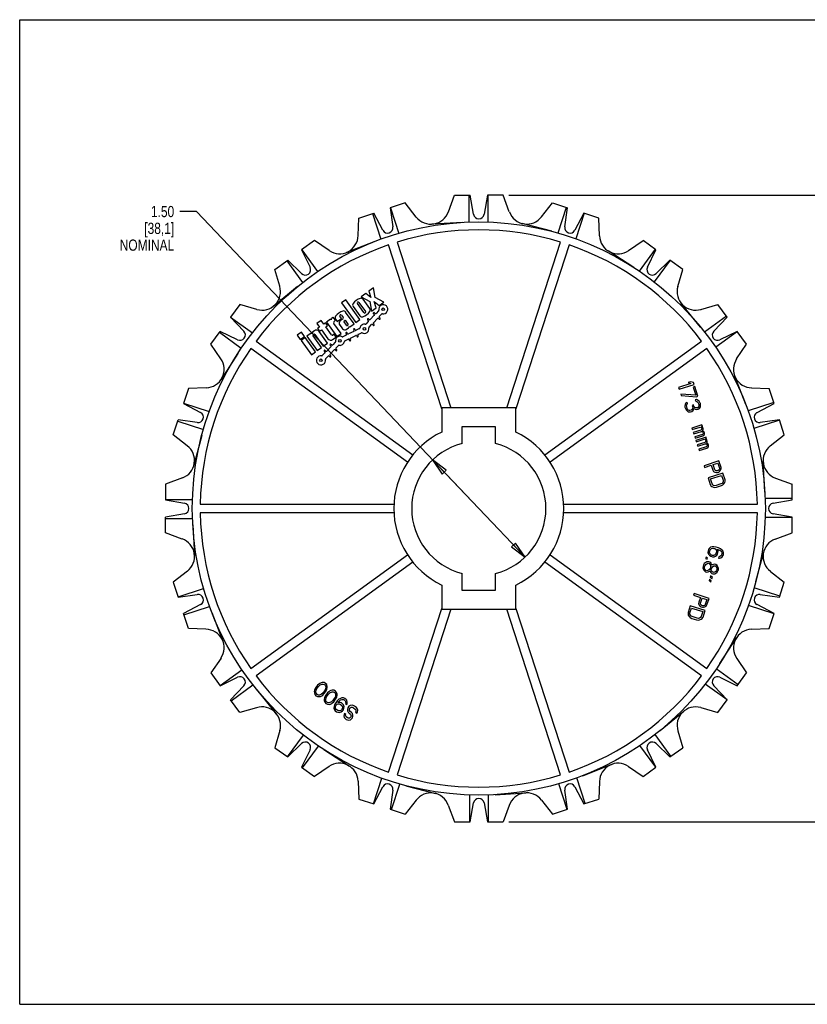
# Model space of a CAD drawing. Header units: inches. Extents: x 0 to 17, y 0 to 11.
# Tile 1 of 2: x 0 to 8.8, y 0 to 11. Entities that reach past the tile are written whole.
import ezdxf

# ---------------------------------------------------------------- set-up
doc = ezdxf.new("R2010")
doc.units = ezdxf.units.IN
doc.header["$LTSCALE"] = 0.935
doc.header["$MEASUREMENT"] = 0
doc.layers.get('0').update_dxf_attribs({"linetype": 'CONTINUOUS'})
doc.layers.add('ALL_FEATURES', color=7, linetype='CONTINUOUS')
doc.layers.add('TEXT', color=7, linetype='CONTINUOUS')
doc.styles.get("Standard").update_dxf_attribs({"font": 'txt', "width": 0.8})
doc.dimstyles.new('DIMSTYLE_1', dxfattribs={"dimtxt": 0.125, "dimasz": 0.1875, "dimexe": 0.18, "dimexo": 0.0625, "dimgap": 0.09, "dimtad": 0, "dimtih": 1, "dimtoh": 1, "dimzin": 4, "dimdsep": 46, "dimtxsty": 'STANDARD', "dimblk": 'CLOSED', "dimblk1": 'CLOSED', "dimblk2": 'CLOSED', "dimcen": 0.09, "dimadec": 0, "dimazin": 0, "dimtp": 0.01, "dimtm": 0.01, "dimtfac": 1, "dimtofl": 0, "dimtmove": 0, "dimatfit": 3, "dimldrblk": 'CLOSED', "dimfxl": 1, "dimtolj": 1, "dimtzin": 4, "dimarcsym": 0})
doc.dimstyles.new('DIMSTYLE_2', dxfattribs={"dimtxt": 0.125, "dimasz": 0.1875, "dimexe": 0.18, "dimexo": 0.0625, "dimgap": 0.09, "dimtad": 0, "dimtih": 1, "dimtoh": 1, "dimzin": 4, "dimdsep": 46, "dimtxsty": 'STANDARD', "dimblk": 'CLOSED', "dimblk1": 'CLOSED', "dimblk2": 'CLOSED', "dimcen": 0.09, "dimadec": 0, "dimazin": 0, "dimtp": 0.01, "dimtm": 0.01, "dimtfac": 1, "dimtofl": 0, "dimtmove": 0, "dimatfit": 3, "dimldrblk": 'CLOSED', "dimfxl": 1, "dimtolj": 1, "dimtzin": 4, "dimarcsym": 0})

# ---------------------------------------------------------------- blocks, each defined once
blk = doc.blocks.new('_CLOSED')
at = {"color": 0, "linetype": 'BYBLOCK'}
for p, q in [((0, 0), (-1, 0.167)), ((-1, 0.167), (-1, -0.167)), ((-1, -0.167), (0, 0)), ((-1, 0), (0, 0))]:
    blk.add_line(p, q, dxfattribs=at)
blk = doc.blocks.new('*D1')
at = {"color": 3, "linetype": 'CONTINUOUS'}
for p, q in [((1.977, 8.857), (1.789, 8.857)), ((5.131, 5.539), (1.977, 8.857)), ((4.614, 6.082), (5.131, 5.539)), ((5.648, 4.995), (5.131, 5.539))]:
    blk.add_line(p, q, dxfattribs=at)
at = {"color": 3, "linetype": 'CONTINUOUS', "xscale": 0.1875, "yscale": 0.1875, "zscale": 0.1875}
for p, rotation in [((4.614, 6.082), 133.5497837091), ((5.648, 4.995), 313.5497837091)]:
    blk.add_blockref('_CLOSED', p, dxfattribs=dict(at, rotation=rotation))
at = {"color": 3, "linetype": 'CONTINUOUS', "insert": (1.727, 8.919), "char_height": 0.125, "width": 0.7, "attachment_point": 3, "line_spacing_factor": 0.9}
blk.add_mtext('1.50{\\Ftxt.shx;\\W1.600000;\\H0.125000; } \\P[38,1]\\PNOMINAL', dxfattribs=at)
blk = doc.blocks.new('*D2')
at = {"color": 3, "linetype": 'CONTINUOUS'}
for p, q in [((5.467, 9.04), (9.692, 9.04)), ((9.567, 9.04), (9.567, 6.195)), ((9.567, 2.038), (9.567, 5.57)), ((5.467, 2.038), (9.692, 2.038))]:
    blk.add_line(p, q, dxfattribs=at)
at = {"color": 3, "linetype": 'CONTINUOUS', "xscale": 0.1875, "yscale": 0.1875, "zscale": 0.1875}
for p, rotation in [((9.567, 9.04), 90), ((9.567, 2.038), 270)]:
    blk.add_blockref('_CLOSED', p, dxfattribs=dict(at, rotation=rotation))
at = {"color": 3, "linetype": 'CONTINUOUS', "insert": (9.417, 6.132), "char_height": 0.125, "width": 0.7, "attachment_point": 2, "line_spacing_factor": 0.9}
blk.add_mtext('7.00\\P[177,9]\\PNOMINAL', dxfattribs=at)

msp = doc.modelspace()

# ---------------------------------------------------------------- linework, layer by layer
at = {"color": 7, "linetype": 'CONTINUOUS'}
for p, q in [((0, 0), (0, 11)), ((0, 11), (17, 11)), ((4.791, 8.855), (4.858, 9.04)), ((4.858, 9.04), (5.034, 9.04)), ((5.021, 9.04), (5.021, 8.739)), ((5.072, 8.827), (5.034, 9.04)), ((5.228, 9.04), (5.19, 8.827)), ((5.404, 9.04), (5.228, 9.04)), ((5.23, 9.04), (5.23, 8.739)), ((5.472, 8.852), (5.404, 9.04)), ((4.309, 8.953), (4.141, 8.898)), ((4.432, 8.795), (4.309, 8.953)), ((5.832, 8.798), (5.953, 8.953)), ((5.953, 8.953), (6.121, 8.898)), ((3.789, 8.784), (3.957, 8.839)), ((3.944, 8.835), (4.037, 8.548)), ((4.059, 8.648), (3.957, 8.839)), ((4.141, 8.898), (4.171, 8.684)), ((4.143, 8.899), (4.236, 8.613)), ((6.108, 8.903), (6.015, 8.616)), ((6.091, 8.684), (6.121, 8.898)), ((6.305, 8.839), (6.203, 8.648)), ((6.307, 8.838), (6.214, 8.552)), ((6.473, 8.784), (6.305, 8.839)), ((3.782, 8.588), (3.789, 8.784)), ((4.949, 8.736), (4.607, 8.716)), ((5.946, 8.636), (5.614, 8.723)), ((6.48, 8.584), (6.473, 8.784)), ((3.294, 8.532), (3.151, 8.428)), ((3.46, 8.42), (3.294, 8.532)), ((3.97, 8.523), (3.651, 8.399)), ((4.716, 6.654), (4.122, 8.484)), ((4.217, 8.514), (4.818, 6.664)), ((5.444, 6.664), (6.045, 8.514)), ((6.14, 8.484), (5.546, 6.654)), ((6.805, 8.422), (6.968, 8.532)), ((7.111, 8.428), (6.968, 8.532)), ((3.151, 8.428), (3.246, 8.234)), ((3.153, 8.429), (3.33, 8.186)), ((6.863, 8.232), (6.575, 8.418)), ((7.1, 8.436), (6.923, 8.192)), ((7.016, 8.234), (7.111, 8.428)), ((2.852, 8.211), (2.995, 8.314)), ((2.984, 8.307), (3.161, 8.063)), ((3.15, 8.164), (2.995, 8.314)), ((7.269, 8.313), (7.092, 8.07)), ((7.267, 8.314), (7.112, 8.164)), ((7.41, 8.211), (7.267, 8.314)), ((2.906, 8.022), (2.852, 8.211)), ((7.355, 8.019), (7.41, 8.211)), ((3.105, 8.018), (2.839, 7.801)), ((2.459, 7.818), (2.355, 7.675)), ((2.651, 7.763), (2.459, 7.818)), ((7.61, 7.565), (7.394, 7.831)), ((7.614, 7.764), (7.803, 7.818)), ((7.907, 7.675), (7.803, 7.818)), ((2.355, 7.675), (2.505, 7.519)), ((2.357, 7.677), (2.6, 7.5)), ((7.899, 7.686), (7.655, 7.509)), ((7.757, 7.519), (7.907, 7.675)), ((2.138, 7.376), (2.242, 7.518)), ((2.234, 7.508), (2.477, 7.331)), ((2.436, 7.424), (2.242, 7.518)), ((8.022, 7.517), (7.779, 7.34)), ((8.02, 7.518), (7.826, 7.424)), ((8.124, 7.376), (8.02, 7.518)), ((2.248, 7.213), (2.138, 7.376)), ((2.642, 7.409), (4.393, 6.137)), ((5.869, 6.137), (7.62, 7.409)), ((8.012, 7.21), (8.124, 7.376)), ((2.438, 7.271), (2.252, 6.982)), ((4.334, 6.056), (2.583, 7.328)), ((7.679, 7.328), (5.928, 6.056)), ((8.115, 6.7), (7.991, 7.019)), ((1.886, 6.88), (1.831, 6.713)), ((2.085, 6.887), (1.886, 6.88)), ((8.18, 6.887), (8.376, 6.88)), ((8.431, 6.713), (8.376, 6.88)), ((1.831, 6.713), (2.022, 6.611)), ((1.832, 6.715), (2.118, 6.622)), ((8.427, 6.725), (8.141, 6.632)), ((8.24, 6.611), (8.431, 6.713)), ((4.716, 6.664), (4.716, 6.393)), ((5.546, 6.664), (4.716, 6.664)), ((5.546, 6.393), (5.546, 6.664)), ((1.717, 6.361), (1.771, 6.529)), ((1.767, 6.516), (2.053, 6.423)), ((1.985, 6.499), (1.771, 6.529)), ((8.491, 6.526), (8.206, 6.434)), ((8.491, 6.529), (8.277, 6.499)), ((8.545, 6.361), (8.491, 6.529)), ((1.871, 6.24), (1.717, 6.361)), ((2.034, 6.354), (1.947, 6.022)), ((8.388, 6.238), (8.545, 6.361)), ((8.328, 5.721), (8.308, 6.063)), ((1.818, 5.88), (1.63, 5.812)), ((8.448, 5.879), (8.632, 5.812)), ((1.63, 5.812), (1.63, 5.635)), ((8.632, 5.635), (8.632, 5.812)), ((1.63, 5.638), (1.93, 5.638)), ((1.63, 5.635), (1.843, 5.598)), ((8.632, 5.649), (8.331, 5.649)), ((8.419, 5.598), (8.632, 5.635)), ((2.018, 5.589), (4.182, 5.589)), ((6.08, 5.589), (8.244, 5.589)), ((1.843, 5.48), (1.63, 5.442)), ((1.63, 5.266), (1.63, 5.442)), ((1.63, 5.429), (1.931, 5.429)), ((4.182, 5.489), (2.018, 5.489)), ((8.244, 5.489), (6.08, 5.489)), ((8.632, 5.44), (8.332, 5.44)), ((8.632, 5.442), (8.419, 5.48)), ((8.632, 5.266), (8.632, 5.442)), ((1.934, 5.357), (1.953, 5.014)), ((1.814, 5.198), (1.63, 5.266)), ((8.444, 5.197), (8.632, 5.266)), ((2.583, 3.75), (4.334, 5.022)), ((5.928, 5.022), (7.679, 3.75)), ((8.228, 4.724), (8.315, 5.055)), ((4.393, 4.941), (2.642, 3.669)), ((7.62, 3.669), (5.869, 4.941)), ((1.874, 4.84), (1.717, 4.717)), ((8.391, 4.837), (8.545, 4.717)), ((1.717, 4.717), (1.771, 4.549)), ((1.771, 4.551), (2.056, 4.644)), ((4.716, 4.684), (4.716, 4.414)), ((5.546, 4.414), (5.546, 4.684)), ((8.495, 4.561), (8.209, 4.654)), ((8.491, 4.549), (8.545, 4.717)), ((1.771, 4.549), (1.985, 4.579)), ((8.277, 4.579), (8.491, 4.549)), ((2.022, 4.466), (1.831, 4.365)), ((1.835, 4.352), (2.121, 4.445)), ((4.122, 2.594), (4.716, 4.423)), ((4.818, 4.414), (4.217, 2.563)), ((4.716, 4.414), (5.546, 4.414)), ((6.045, 2.563), (5.444, 4.414)), ((5.546, 4.423), (6.14, 2.594)), ((8.43, 4.363), (8.144, 4.456)), ((8.431, 4.365), (8.24, 4.466)), ((1.886, 4.197), (1.831, 4.365)), ((2.147, 4.378), (2.271, 4.058)), ((8.376, 4.197), (8.431, 4.365)), ((2.082, 4.19), (1.886, 4.197)), ((8.177, 4.19), (8.376, 4.197)), ((7.824, 3.807), (8.01, 4.095)), ((2.25, 3.867), (2.138, 3.702)), ((8.014, 3.864), (8.124, 3.702)), ((8.028, 3.57), (7.785, 3.747)), ((2.138, 3.702), (2.242, 3.559)), ((2.24, 3.561), (2.483, 3.738)), ((2.242, 3.559), (2.436, 3.654)), ((7.826, 3.654), (8.02, 3.559)), ((8.02, 3.559), (8.124, 3.702)), ((2.505, 3.558), (2.355, 3.403)), ((2.363, 3.392), (2.607, 3.569)), ((7.905, 3.401), (7.662, 3.577)), ((7.907, 3.403), (7.757, 3.558)), ((2.652, 3.512), (2.868, 3.247)), ((2.459, 3.26), (2.355, 3.403)), ((2.648, 3.314), (2.459, 3.26)), ((7.611, 3.315), (7.803, 3.26)), ((7.803, 3.26), (7.907, 3.403)), ((7.157, 3.059), (7.423, 3.276)), ((2.907, 3.059), (2.852, 2.867)), ((2.993, 2.764), (3.17, 3.008)), ((7.278, 2.771), (7.101, 3.014)), ((7.356, 3.055), (7.41, 2.867)), ((2.852, 2.867), (2.995, 2.763)), ((2.995, 2.763), (3.15, 2.913)), ((3.162, 2.642), (3.339, 2.885)), ((7.109, 2.648), (6.932, 2.891)), ((7.112, 2.913), (7.267, 2.763)), ((7.267, 2.763), (7.41, 2.867)), ((3.246, 2.844), (3.151, 2.649)), ((3.399, 2.845), (3.687, 2.66)), ((7.111, 2.649), (7.016, 2.844)), ((3.151, 2.649), (3.294, 2.546)), ((3.457, 2.655), (3.294, 2.546)), ((6.292, 2.554), (6.611, 2.679)), ((6.802, 2.657), (6.968, 2.546)), ((6.968, 2.546), (7.111, 2.649)), ((3.782, 2.493), (3.789, 2.293)), ((3.955, 2.24), (4.048, 2.525)), ((3.957, 2.239), (4.059, 2.43)), ((4.154, 2.175), (4.247, 2.461)), ((4.316, 2.442), (4.648, 2.355)), ((6.119, 2.178), (6.026, 2.464)), ((6.203, 2.43), (6.305, 2.239)), ((6.318, 2.243), (6.225, 2.529)), ((6.48, 2.489), (6.473, 2.293)), ((4.171, 2.393), (4.141, 2.179)), ((5.032, 2.038), (5.032, 2.338)), ((5.241, 2.038), (5.241, 2.338)), ((5.313, 2.342), (5.655, 2.361)), ((6.121, 2.179), (6.091, 2.393)), ((3.789, 2.293), (3.957, 2.239)), ((4.43, 2.279), (4.309, 2.125)), ((4.789, 2.225), (4.858, 2.038)), ((5.034, 2.038), (5.072, 2.25)), ((5.19, 2.25), (5.228, 2.038)), ((5.471, 2.222), (5.404, 2.038)), ((5.83, 2.282), (5.953, 2.125)), ((6.305, 2.239), (6.473, 2.293)), ((4.141, 2.179), (4.309, 2.125)), ((5.953, 2.125), (6.121, 2.179)), ((4.858, 2.038), (5.034, 2.038)), ((5.228, 2.038), (5.404, 2.038)), ((0, 0), (17, 0))]:
    msp.add_line(p, q, dxfattribs=at)
msp.add_circle((5.131, 5.539), 3.202, dxfattribs=at)
for centre, radius, start, end in [((4.595, 8.923), 0.207, 218, 340.994), ((5.131, 8.837), 0.06, 190, 350), ((5.667, 8.923), 0.207, 200, 322.994), ((3.575, 8.592), 0.207, 236, 358.994), ((4.112, 8.676), 0.06, 208, 8), ((5.131, 5.539), 3.113, 72.9203, 107.0797), ((6.15, 8.676), 0.06, 172, 332), ((6.687, 8.592), 0.207, 182, 304.994), ((5.131, 5.539), 3.113, 108.9203, 143.0797), ((5.131, 5.539), 3.113, 36.9203, 71.0797), ((3.192, 8.207), 0.06, 226, 26), ((7.07, 8.207), 0.06, 154, 314), ((2.708, 7.962), 0.207, 254, 16.994), ((7.554, 7.962), 0.207, 164, 286.994), ((2.462, 7.478), 0.06, 244, 44), ((7.8, 7.478), 0.06, 136, 296), ((5.131, 5.539), 3.113, 144.9203, 179.0797), ((5.131, 5.539), 3.113, 0.9203, 35.0797), ((2.078, 7.094), 0.207, 272, 34.994), ((8.184, 7.094), 0.207, 146, 268.994), ((1.994, 6.558), 0.06, 262, 62), ((8.268, 6.558), 0.06, 118, 278), ((5.131, 5.539), 0.95, 115.9026, 244.0974), ((5.131, 5.539), 0.95, 295.9026, 64.0974), ((1.747, 6.075), 0.207, 290, 52.994), ((8.515, 6.075), 0.207, 128, 250.994), ((1.832, 5.539), 0.06, 280, 80), ((8.43, 5.539), 0.06, 100, 260), ((5.131, 5.539), 3.113, 180.9203, 215.0797), ((5.131, 5.539), 3.113, 324.9203, 359.0797), ((1.747, 5.003), 0.207, 308, 70.994), ((8.515, 5.003), 0.207, 110, 232.994), ((1.994, 4.519), 0.06, 298, 98), ((8.268, 4.519), 0.06, 82, 242), ((2.078, 3.983), 0.207, 326, 88.994), ((8.184, 3.983), 0.207, 92, 214.994), ((2.462, 3.6), 0.06, 316, 116), ((5.131, 5.539), 3.113, 216.9203, 251.0797), ((5.131, 5.539), 3.113, 288.9203, 323.0797), ((7.8, 3.6), 0.06, 64, 224), ((2.708, 3.116), 0.207, 344, 106.994), ((7.554, 3.116), 0.207, 74, 196.994), ((3.192, 2.87), 0.06, 334, 134), ((7.07, 2.87), 0.06, 46, 206), ((3.575, 2.486), 0.207, 2, 124.994), ((6.687, 2.486), 0.207, 56, 178.994), ((5.131, 5.539), 3.113, 252.9203, 287.0797), ((4.112, 2.402), 0.06, 352, 152), ((6.15, 2.402), 0.06, 28, 188), ((4.595, 2.155), 0.207, 20, 142.994), ((5.667, 2.155), 0.207, 38, 160.994), ((5.131, 2.24), 0.06, 10, 170)]:
    msp.add_arc(centre, radius, start, end, dxfattribs=at)
at = {"layer": 'ALL_FEATURES', "color": 7, "linetype": 'CONTINUOUS'}
for p, q in [((4.943, 6.452), (4.943, 6.265)), ((5.318, 6.452), (4.943, 6.452)), ((5.318, 6.265), (5.318, 6.452)), ((4.943, 4.813), (4.943, 4.625)), ((5.318, 4.625), (5.318, 4.813)), ((4.943, 4.625), (5.318, 4.625))]:
    msp.add_line(p, q, dxfattribs=at)
for start, end in [(104.4775, 255.5225), (284.4775, 75.5225)]:
    msp.add_arc((5.131, 5.539), 0.75, start, end, dxfattribs=at)
at = {"layer": 'TEXT', "color": 7, "linetype": 'CONTINUOUS'}
for p, q in [((3.868, 7.941), (3.817, 7.905)), ((3.926, 7.898), (3.868, 7.941)), ((3.953, 8.003), (3.903, 7.967)), ((3.903, 7.967), (3.926, 7.898)), ((3.973, 7.896), (3.953, 8.003)), ((3.645, 7.869), (3.597, 7.835)), ((3.597, 7.835), (3.756, 7.616)), ((3.803, 7.651), (3.645, 7.869)), ((3.847, 7.727), (3.774, 7.828)), ((3.792, 7.841), (3.865, 7.74)), ((3.817, 7.905), (3.914, 7.853)), ((3.912, 7.774), (3.838, 7.876)), ((3.914, 7.853), (3.933, 7.745)), ((3.984, 7.782), (3.96, 7.851)), ((3.96, 7.851), (4.019, 7.807)), ((4.069, 7.844), (3.973, 7.896)), ((4.019, 7.807), (4.069, 7.844)), ((3.738, 7.604), (3.643, 7.734)), ((3.726, 7.794), (3.8, 7.692)), ((3.933, 7.745), (3.984, 7.782)), ((3.954, 7.715), (3.962, 7.708)), ((3.972, 7.718), (3.964, 7.726)), ((4.011, 7.748), (3.982, 7.718)), ((4.019, 7.683), (4.048, 7.713)), ((3.368, 7.641), (3.321, 7.607)), ((3.321, 7.607), (3.351, 7.566)), ((3.398, 7.6), (3.368, 7.641)), ((3.419, 7.615), (3.398, 7.6)), ((3.44, 7.585), (3.419, 7.615)), ((3.475, 7.656), (3.428, 7.621)), ((3.428, 7.621), (3.543, 7.462)), ((3.481, 7.648), (3.475, 7.656)), ((3.504, 7.677), (3.495, 7.67)), ((3.53, 7.642), (3.504, 7.677)), ((3.591, 7.496), (3.512, 7.605)), ((3.521, 7.635), (3.53, 7.642)), ((3.531, 7.653), (3.549, 7.628)), ((3.549, 7.628), (3.596, 7.663)), ((3.575, 7.593), (3.609, 7.546)), ((3.596, 7.663), (3.579, 7.686)), ((3.614, 7.658), (3.581, 7.634)), ((3.597, 7.699), (3.616, 7.672)), ((3.651, 7.587), (3.625, 7.624)), ((3.626, 7.635), (3.637, 7.643)), ((3.637, 7.643), (3.669, 7.599)), ((3.691, 7.569), (3.738, 7.604)), ((3.756, 7.616), (3.803, 7.651)), ((3.896, 7.629), (3.867, 7.599)), ((3.888, 7.647), (3.896, 7.639)), ((3.906, 7.65), (3.898, 7.658)), ((3.904, 7.564), (3.933, 7.594)), ((3.962, 7.698), (3.916, 7.65)), ((3.943, 7.594), (3.951, 7.586)), ((3.953, 7.614), (3.999, 7.662)), ((3.961, 7.597), (3.953, 7.605)), ((4.009, 7.662), (4.017, 7.654)), ((4.027, 7.665), (4.019, 7.673)), ((3.148, 7.509), (3.101, 7.474)), ((3.183, 7.462), (3.148, 7.509)), ((3.256, 7.497), (3.209, 7.463)), ((3.262, 7.488), (3.256, 7.497)), ((3.295, 7.525), (3.277, 7.512)), ((3.279, 7.478), (3.288, 7.484)), ((3.298, 7.482), (3.393, 7.352)), ((3.351, 7.566), (3.33, 7.551)), ((3.33, 7.551), (3.352, 7.521)), ((3.44, 7.387), (3.346, 7.517)), ((3.352, 7.521), (3.372, 7.536)), ((3.372, 7.536), (3.445, 7.436)), ((3.42, 7.57), (3.44, 7.585)), ((3.486, 7.478), (3.42, 7.57)), ((3.513, 7.485), (3.501, 7.476)), ((3.535, 7.455), (3.513, 7.485)), ((3.543, 7.462), (3.591, 7.496)), ((3.647, 7.495), (3.652, 7.485)), ((3.65, 7.539), (3.676, 7.558)), ((3.665, 7.492), (3.66, 7.502)), ((3.667, 7.588), (3.663, 7.585)), ((3.734, 7.518), (3.674, 7.489)), ((3.687, 7.575), (3.691, 7.569)), ((3.732, 7.537), (3.737, 7.527)), ((3.75, 7.533), (3.745, 7.543)), ((3.797, 7.549), (3.759, 7.53)), ((3.782, 7.484), (3.82, 7.503)), ((3.101, 7.474), (3.135, 7.427)), ((3.135, 7.427), (3.183, 7.462)), ((3.191, 7.45), (3.144, 7.415)), ((3.144, 7.415), (3.26, 7.256)), ((3.307, 7.29), (3.191, 7.45)), ((3.209, 7.463), (3.325, 7.303)), ((3.372, 7.337), (3.278, 7.467)), ((3.393, 7.352), (3.44, 7.387)), ((3.488, 7.366), (3.48, 7.374)), ((3.496, 7.428), (3.535, 7.455)), ((3.527, 7.397), (3.498, 7.366)), ((3.648, 7.476), (3.611, 7.458)), ((3.633, 7.412), (3.671, 7.43)), ((3.68, 7.427), (3.685, 7.417)), ((3.698, 7.423), (3.693, 7.433)), ((3.697, 7.443), (3.756, 7.472)), ((3.766, 7.468), (3.77, 7.458)), ((3.784, 7.465), (3.779, 7.475)), ((3.26, 7.256), (3.307, 7.29)), ((3.325, 7.303), (3.372, 7.337)), ((3.412, 7.277), (3.382, 7.247)), ((3.403, 7.295), (3.412, 7.287)), ((3.422, 7.298), (3.414, 7.306)), ((3.478, 7.346), (3.432, 7.298)), ((3.468, 7.263), (3.514, 7.31)), ((3.469, 7.363), (3.477, 7.356)), ((3.524, 7.31), (3.532, 7.303)), ((3.534, 7.331), (3.564, 7.361)), ((3.543, 7.313), (3.534, 7.321)), ((3.419, 7.212), (3.448, 7.242)), ((3.458, 7.242), (3.466, 7.234)), ((3.477, 7.245), (3.469, 7.253)), ((7.502, 6.935), (7.364, 6.891)), ((7.5, 6.955), (7.472, 6.946)), ((7.472, 6.946), (7.502, 6.935)), ((7.531, 6.945), (7.5, 6.955)), ((7.537, 6.926), (7.531, 6.945)), ((7.364, 6.891), (7.37, 6.872)), ((7.37, 6.872), (7.537, 6.926)), ((7.545, 6.902), (7.527, 6.896)), ((7.527, 6.896), (7.556, 6.805)), ((7.58, 6.793), (7.545, 6.902)), ((7.556, 6.805), (7.388, 6.818)), ((7.388, 6.818), (7.394, 6.8)), ((7.394, 6.8), (7.562, 6.787)), ((7.442, 6.711), (7.438, 6.7)), ((7.451, 6.721), (7.442, 6.711)), ((7.46, 6.727), (7.451, 6.721)), ((7.459, 6.707), (7.465, 6.712)), ((7.465, 6.712), (7.46, 6.727)), ((7.565, 6.755), (7.55, 6.753)), ((7.55, 6.753), (7.555, 6.738)), ((7.555, 6.738), (7.567, 6.735)), ((7.562, 6.787), (7.58, 6.793)), ((7.583, 6.747), (7.565, 6.755)), ((7.567, 6.735), (7.578, 6.728)), ((7.578, 6.728), (7.586, 6.714)), ((7.594, 6.737), (7.583, 6.747)), ((7.586, 6.714), (7.59, 6.702)), ((7.605, 6.717), (7.594, 6.737)), ((7.607, 6.711), (7.605, 6.717)), ((7.61, 6.689), (7.607, 6.711)), ((7.438, 6.7), (7.435, 6.685)), ((7.435, 6.685), (7.435, 6.672)), ((7.435, 6.672), (7.443, 6.648)), ((7.443, 6.648), (7.451, 6.637)), ((7.451, 6.637), (7.462, 6.627)), ((7.453, 6.691), (7.454, 6.698)), ((7.454, 6.675), (7.453, 6.691)), ((7.454, 6.698), (7.459, 6.707)), ((7.46, 6.657), (7.454, 6.675)), ((7.468, 6.643), (7.46, 6.657)), ((7.462, 6.627), (7.472, 6.62)), ((7.474, 6.638), (7.468, 6.643)), ((7.472, 6.62), (7.484, 6.618)), ((7.483, 6.634), (7.474, 6.638)), ((7.491, 6.633), (7.483, 6.634)), ((7.484, 6.618), (7.496, 6.618)), ((7.505, 6.638), (7.491, 6.633)), ((7.496, 6.618), (7.51, 6.623)), ((7.517, 6.648), (7.505, 6.638)), ((7.51, 6.623), (7.523, 6.63)), ((7.529, 6.696), (7.515, 6.691)), ((7.515, 6.691), (7.519, 6.679)), ((7.521, 6.66), (7.517, 6.648)), ((7.519, 6.679), (7.521, 6.66)), ((7.523, 6.63), (7.532, 6.64)), ((7.533, 6.684), (7.529, 6.696)), ((7.532, 6.64), (7.534, 6.657)), ((7.546, 6.668), (7.533, 6.684)), ((7.534, 6.657), (7.549, 6.649)), ((7.555, 6.664), (7.546, 6.668)), ((7.549, 6.649), (7.561, 6.646)), ((7.571, 6.663), (7.555, 6.664)), ((7.561, 6.646), (7.576, 6.647)), ((7.579, 6.665), (7.571, 6.663)), ((7.576, 6.647), (7.583, 6.65)), ((7.587, 6.674), (7.579, 6.665)), ((7.583, 6.65), (7.597, 6.657)), ((7.591, 6.686), (7.587, 6.674)), ((7.59, 6.702), (7.591, 6.686)), ((7.597, 6.657), (7.607, 6.674)), ((7.607, 6.674), (7.61, 6.689)), ((7.625, 6.472), (7.512, 6.435)), ((7.512, 6.435), (7.517, 6.42)), ((7.517, 6.42), (7.606, 6.449)), ((7.613, 6.414), (7.528, 6.387)), ((7.528, 6.387), (7.533, 6.372)), ((7.533, 6.372), (7.618, 6.399)), ((7.606, 6.449), (7.615, 6.445)), ((7.619, 6.42), (7.613, 6.414)), ((7.615, 6.445), (7.621, 6.437)), ((7.618, 6.399), (7.626, 6.399)), ((7.622, 6.424), (7.619, 6.42)), ((7.62, 6.454), (7.63, 6.457)), ((7.629, 6.45), (7.62, 6.454)), ((7.621, 6.437), (7.623, 6.431)), ((7.623, 6.431), (7.622, 6.424)), ((7.63, 6.457), (7.625, 6.472)), ((7.626, 6.399), (7.63, 6.397)), ((7.635, 6.442), (7.629, 6.45)), ((7.63, 6.397), (7.636, 6.392)), ((7.631, 6.407), (7.639, 6.42)), ((7.645, 6.401), (7.631, 6.407)), ((7.639, 6.43), (7.635, 6.442)), ((7.636, 6.392), (7.639, 6.383)), ((7.639, 6.383), (7.637, 6.375)), ((7.639, 6.42), (7.639, 6.43)), ((7.651, 6.393), (7.645, 6.401)), ((7.655, 6.381), (7.651, 6.393)), ((7.654, 6.371), (7.655, 6.381)), ((7.629, 6.366), (7.544, 6.338)), ((7.544, 6.338), (7.549, 6.323)), ((7.549, 6.323), (7.634, 6.351)), ((7.67, 6.336), (7.557, 6.299)), ((7.557, 6.299), (7.561, 6.284)), ((7.561, 6.284), (7.65, 6.312)), ((7.657, 6.278), (7.572, 6.25)), ((7.635, 6.371), (7.629, 6.366)), ((7.634, 6.351), (7.649, 6.363)), ((7.637, 6.375), (7.635, 6.371)), ((7.649, 6.363), (7.654, 6.371)), ((7.65, 6.312), (7.659, 6.309)), ((7.663, 6.283), (7.657, 6.278)), ((7.659, 6.309), (7.666, 6.301)), ((7.666, 6.287), (7.663, 6.283)), ((7.664, 6.317), (7.675, 6.321)), ((7.673, 6.313), (7.664, 6.317)), ((7.666, 6.301), (7.668, 6.295)), ((7.668, 6.295), (7.666, 6.287)), ((7.675, 6.321), (7.67, 6.336)), ((7.68, 6.305), (7.673, 6.313)), ((7.675, 6.27), (7.683, 6.283)), ((7.689, 6.265), (7.675, 6.27)), ((7.684, 6.293), (7.68, 6.305)), ((7.683, 6.283), (7.684, 6.293)), ((7.572, 6.25), (7.577, 6.235)), ((7.577, 6.235), (7.662, 6.263)), ((7.673, 6.229), (7.588, 6.202)), ((7.588, 6.202), (7.593, 6.187)), ((7.593, 6.187), (7.678, 6.214)), ((7.662, 6.263), (7.67, 6.262)), ((7.67, 6.262), (7.675, 6.26)), ((7.679, 6.235), (7.673, 6.229)), ((7.675, 6.26), (7.68, 6.255)), ((7.678, 6.214), (7.694, 6.226)), ((7.682, 6.239), (7.679, 6.235)), ((7.68, 6.255), (7.683, 6.246)), ((7.683, 6.246), (7.682, 6.239)), ((7.695, 6.257), (7.689, 6.265)), ((7.694, 6.226), (7.699, 6.234)), ((7.699, 6.245), (7.695, 6.257)), ((7.699, 6.234), (7.699, 6.245)), ((7.815, 6.071), (7.648, 6.017)), ((7.838, 5.998), (7.815, 6.071)), ((7.648, 6.017), (7.654, 5.999)), ((7.654, 5.999), (7.728, 6.023)), ((7.728, 6.023), (7.746, 5.968)), ((7.746, 5.968), (7.755, 5.954)), ((7.75, 6.03), (7.803, 6.047)), ((7.768, 5.972), (7.75, 6.03)), ((7.755, 5.954), (7.769, 5.945)), ((7.775, 5.964), (7.768, 5.972)), ((7.769, 5.945), (7.786, 5.941)), ((7.784, 5.96), (7.775, 5.964)), ((7.796, 5.961), (7.784, 5.96)), ((7.786, 5.941), (7.798, 5.941)), ((7.806, 5.964), (7.796, 5.961)), ((7.798, 5.941), (7.812, 5.946)), ((7.803, 6.047), (7.822, 5.989)), ((7.816, 5.971), (7.806, 5.964)), ((7.812, 5.946), (7.822, 5.952)), ((7.821, 5.979), (7.816, 5.971)), ((7.822, 5.989), (7.821, 5.979)), ((7.822, 5.952), (7.833, 5.966)), ((7.833, 5.966), (7.84, 5.982)), ((7.84, 5.982), (7.838, 5.998)), ((7.859, 5.934), (7.693, 5.88)), ((7.693, 5.88), (7.716, 5.807)), ((7.72, 5.869), (7.844, 5.909)), ((7.737, 5.814), (7.72, 5.869)), ((7.844, 5.909), (7.861, 5.855)), ((7.862, 5.841), (7.858, 5.83)), ((7.883, 5.861), (7.859, 5.934)), ((7.861, 5.855), (7.862, 5.841)), ((7.871, 5.814), (7.881, 5.831)), ((7.881, 5.831), (7.884, 5.845)), ((7.884, 5.845), (7.883, 5.861)), ((7.716, 5.807), (7.725, 5.793)), ((7.725, 5.793), (7.736, 5.784)), ((7.736, 5.784), (7.754, 5.776)), ((7.745, 5.803), (7.737, 5.814)), ((7.755, 5.797), (7.745, 5.803)), ((7.754, 5.776), (7.77, 5.775)), ((7.768, 5.794), (7.755, 5.797)), ((7.783, 5.795), (7.768, 5.794)), ((7.77, 5.775), (7.789, 5.777)), ((7.836, 5.813), (7.783, 5.795)), ((7.789, 5.777), (7.842, 5.795)), ((7.849, 5.82), (7.836, 5.813)), ((7.842, 5.795), (7.858, 5.803)), ((7.858, 5.83), (7.849, 5.82)), ((7.858, 5.803), (7.871, 5.814)), ((7.693, 5.065), (7.692, 5.049)), ((7.698, 5.08), (7.693, 5.065)), ((7.706, 5.094), (7.698, 5.08)), ((7.722, 5.106), (7.706, 5.094)), ((7.71, 5.056), (7.717, 5.077)), ((7.717, 5.077), (7.723, 5.085)), ((7.739, 5.11), (7.722, 5.106)), ((7.723, 5.085), (7.733, 5.092)), ((7.733, 5.092), (7.746, 5.095)), ((7.759, 5.111), (7.739, 5.11)), ((7.746, 5.095), (7.757, 5.094)), ((7.757, 5.094), (7.768, 5.091)), ((7.784, 5.106), (7.759, 5.111)), ((7.768, 5.091), (7.778, 5.084)), ((7.778, 5.084), (7.783, 5.076)), ((7.783, 5.076), (7.787, 5.065)), ((7.809, 5.098), (7.784, 5.106)), ((7.787, 5.065), (7.787, 5.054)), ((7.797, 5.085), (7.804, 5.082)), ((7.805, 5.062), (7.797, 5.085)), ((7.804, 5.082), (7.825, 5.073)), ((7.804, 5.046), (7.805, 5.062)), ((7.833, 5.087), (7.809, 5.098)), ((7.825, 5.073), (7.834, 5.066)), ((7.849, 5.075), (7.833, 5.087)), ((7.834, 5.066), (7.843, 5.057)), ((7.86, 5.061), (7.849, 5.075)), ((7.866, 5.042), (7.86, 5.061)), ((7.67, 4.995), (7.665, 4.98)), ((7.665, 4.98), (7.683, 4.974)), ((7.688, 4.989), (7.67, 4.995)), ((7.683, 4.974), (7.688, 4.989)), ((7.692, 5.049), (7.697, 5.03)), ((7.697, 5.03), (7.708, 5.016)), ((7.708, 5.016), (7.724, 5.005)), ((7.71, 5.046), (7.71, 5.056)), ((7.714, 5.035), (7.71, 5.046)), ((7.723, 5.025), (7.714, 5.035)), ((7.733, 5.019), (7.723, 5.025)), ((7.724, 5.005), (7.742, 4.999)), ((7.743, 5.015), (7.733, 5.019)), ((7.742, 4.999), (7.762, 4.999)), ((7.755, 5.015), (7.743, 5.015)), ((7.764, 5.018), (7.755, 5.015)), ((7.762, 4.999), (7.775, 5.005)), ((7.774, 5.025), (7.764, 5.018)), ((7.78, 5.033), (7.774, 5.025)), ((7.775, 5.005), (7.791, 5.016)), ((7.787, 5.054), (7.78, 5.033)), ((7.791, 5.016), (7.799, 5.03)), ((7.799, 5.03), (7.804, 5.046)), ((7.813, 4.999), (7.808, 4.984)), ((7.808, 4.984), (7.819, 4.984)), ((7.825, 5.002), (7.813, 4.999)), ((7.819, 4.984), (7.836, 4.988)), ((7.835, 5.009), (7.825, 5.002)), ((7.842, 5.017), (7.835, 5.009)), ((7.836, 4.988), (7.852, 5)), ((7.848, 5.035), (7.842, 5.017)), ((7.843, 5.057), (7.847, 5.045)), ((7.847, 5.045), (7.848, 5.035)), ((7.852, 5), (7.86, 5.014)), ((7.86, 5.014), (7.864, 5.026)), ((7.864, 5.026), (7.866, 5.042)), ((7.637, 4.892), (7.635, 4.876)), ((7.635, 4.876), (7.641, 4.857)), ((7.643, 4.91), (7.637, 4.892)), ((7.641, 4.857), (7.649, 4.845)), ((7.651, 4.924), (7.643, 4.91)), ((7.649, 4.845), (7.664, 4.833)), ((7.667, 4.936), (7.651, 4.924)), ((7.655, 4.889), (7.659, 4.901)), ((7.655, 4.876), (7.655, 4.889)), ((7.658, 4.862), (7.655, 4.876)), ((7.669, 4.848), (7.658, 4.862)), ((7.659, 4.901), (7.667, 4.912)), ((7.68, 4.942), (7.667, 4.936)), ((7.667, 4.912), (7.678, 4.922)), ((7.68, 4.844), (7.669, 4.848)), ((7.678, 4.922), (7.695, 4.927)), ((7.7, 4.942), (7.68, 4.942)), ((7.697, 4.849), (7.68, 4.844)), ((7.695, 4.927), (7.706, 4.923)), ((7.708, 4.859), (7.697, 4.849)), ((7.711, 4.939), (7.7, 4.942)), ((7.706, 4.923), (7.717, 4.91)), ((7.716, 4.87), (7.708, 4.859)), ((7.709, 4.838), (7.715, 4.843)), ((7.726, 4.927), (7.711, 4.939)), ((7.715, 4.843), (7.716, 4.836)), ((7.72, 4.882), (7.716, 4.87)), ((7.717, 4.91), (7.72, 4.895)), ((7.72, 4.895), (7.72, 4.882)), ((7.733, 4.911), (7.726, 4.927)), ((7.729, 4.852), (7.73, 4.865)), ((7.736, 4.836), (7.729, 4.852)), ((7.73, 4.865), (7.734, 4.877)), ((7.735, 4.904), (7.733, 4.911)), ((7.734, 4.877), (7.741, 4.888)), ((7.74, 4.909), (7.735, 4.904)), ((7.754, 4.914), (7.74, 4.909)), ((7.741, 4.888), (7.756, 4.897)), ((7.77, 4.916), (7.754, 4.914)), ((7.756, 4.897), (7.768, 4.9)), ((7.768, 4.9), (7.775, 4.897)), ((7.78, 4.912), (7.77, 4.916)), ((7.775, 4.897), (7.784, 4.888)), ((7.786, 4.847), (7.779, 4.836)), ((7.796, 4.901), (7.78, 4.912)), ((7.784, 4.888), (7.791, 4.872)), ((7.79, 4.859), (7.786, 4.847)), ((7.791, 4.872), (7.79, 4.859)), ((7.804, 4.888), (7.796, 4.901)), ((7.796, 4.827), (7.804, 4.841)), ((7.809, 4.869), (7.804, 4.888)), ((7.804, 4.841), (7.808, 4.853)), ((7.808, 4.853), (7.809, 4.869)), ((7.664, 4.833), (7.675, 4.829)), ((7.675, 4.829), (7.695, 4.83)), ((7.695, 4.83), (7.709, 4.838)), ((7.708, 4.751), (7.704, 4.736)), ((7.704, 4.736), (7.724, 4.716)), ((7.729, 4.731), (7.708, 4.751)), ((7.72, 4.788), (7.715, 4.773)), ((7.715, 4.773), (7.736, 4.752)), ((7.716, 4.836), (7.724, 4.823)), ((7.741, 4.768), (7.72, 4.788)), ((7.724, 4.823), (7.736, 4.813)), ((7.724, 4.716), (7.729, 4.731)), ((7.745, 4.827), (7.736, 4.836)), ((7.736, 4.813), (7.747, 4.809)), ((7.736, 4.752), (7.741, 4.768)), ((7.752, 4.824), (7.745, 4.827)), ((7.747, 4.809), (7.767, 4.81)), ((7.764, 4.827), (7.752, 4.824)), ((7.779, 4.836), (7.764, 4.827)), ((7.767, 4.81), (7.78, 4.815)), ((7.78, 4.815), (7.796, 4.827)), ((7.538, 4.589), (7.532, 4.57)), ((7.532, 4.57), (7.607, 4.546)), ((7.705, 4.535), (7.538, 4.589)), ((7.607, 4.546), (7.589, 4.492)), ((7.609, 4.482), (7.628, 4.539)), ((7.628, 4.539), (7.681, 4.522)), ((7.681, 4.522), (7.662, 4.465)), ((7.681, 4.462), (7.705, 4.535)), ((7.494, 4.452), (7.47, 4.379)), ((7.491, 4.372), (7.509, 4.427)), ((7.66, 4.398), (7.494, 4.452)), ((7.509, 4.427), (7.633, 4.387)), ((7.589, 4.492), (7.587, 4.475)), ((7.587, 4.475), (7.594, 4.46)), ((7.594, 4.46), (7.605, 4.446)), ((7.605, 4.446), (7.615, 4.44)), ((7.61, 4.472), (7.609, 4.482)), ((7.615, 4.463), (7.61, 4.472)), ((7.624, 4.457), (7.615, 4.463)), ((7.615, 4.44), (7.629, 4.435)), ((7.635, 4.453), (7.624, 4.457)), ((7.629, 4.435), (7.641, 4.435)), ((7.647, 4.453), (7.635, 4.453)), ((7.641, 4.435), (7.658, 4.439)), ((7.656, 4.457), (7.647, 4.453)), ((7.662, 4.465), (7.656, 4.457)), ((7.658, 4.439), (7.672, 4.448)), ((7.672, 4.448), (7.681, 4.462)), ((7.47, 4.379), (7.469, 4.363)), ((7.469, 4.363), (7.472, 4.349)), ((7.472, 4.349), (7.482, 4.332)), ((7.482, 4.332), (7.494, 4.321)), ((7.491, 4.359), (7.491, 4.372)), ((7.495, 4.348), (7.491, 4.359)), ((7.494, 4.321), (7.511, 4.312)), ((7.504, 4.338), (7.495, 4.348)), ((7.517, 4.331), (7.504, 4.338)), ((7.511, 4.312), (7.564, 4.295)), ((7.57, 4.313), (7.517, 4.331)), ((7.564, 4.295), (7.583, 4.292)), ((7.585, 4.312), (7.57, 4.313)), ((7.583, 4.292), (7.599, 4.294)), ((7.598, 4.314), (7.585, 4.312)), ((7.608, 4.321), (7.598, 4.314)), ((7.599, 4.294), (7.617, 4.301)), ((7.615, 4.332), (7.608, 4.321)), ((7.633, 4.387), (7.615, 4.332)), ((7.617, 4.301), (7.628, 4.311)), ((7.628, 4.311), (7.637, 4.325)), ((7.637, 4.325), (7.66, 4.398)), ((3.3, 3.522), (3.296, 3.511)), ((3.309, 3.538), (3.3, 3.522)), ((3.33, 3.565), (3.309, 3.538)), ((3.313, 3.512), (3.324, 3.532)), ((3.324, 3.532), (3.34, 3.552)), ((3.344, 3.578), (3.33, 3.565)), ((3.34, 3.552), (3.357, 3.568)), ((3.353, 3.584), (3.344, 3.578)), ((3.368, 3.592), (3.353, 3.584)), ((3.357, 3.568), (3.38, 3.578)), ((3.382, 3.595), (3.368, 3.592)), ((3.38, 3.578), (3.393, 3.578)), ((3.401, 3.594), (3.382, 3.595)), ((3.393, 3.578), (3.407, 3.571)), ((3.419, 3.585), (3.401, 3.594)), ((3.417, 3.521), (3.406, 3.501)), ((3.407, 3.571), (3.418, 3.558)), ((3.421, 3.546), (3.417, 3.521)), ((3.418, 3.558), (3.421, 3.546)), ((3.432, 3.571), (3.419, 3.585)), ((3.429, 3.511), (3.434, 3.522)), ((3.437, 3.552), (3.432, 3.571)), ((3.434, 3.522), (3.438, 3.537)), ((3.438, 3.537), (3.437, 3.552)), ((3.296, 3.511), (3.292, 3.495)), ((3.292, 3.495), (3.293, 3.481)), ((3.293, 3.481), (3.298, 3.462)), ((3.298, 3.462), (3.311, 3.447)), ((3.309, 3.487), (3.313, 3.512)), ((3.312, 3.475), (3.309, 3.487)), ((3.311, 3.447), (3.328, 3.439)), ((3.323, 3.462), (3.312, 3.475)), ((3.337, 3.455), (3.323, 3.462)), ((3.328, 3.439), (3.348, 3.438)), ((3.35, 3.455), (3.337, 3.455)), ((3.348, 3.438), (3.362, 3.44)), ((3.373, 3.465), (3.35, 3.455)), ((3.362, 3.44), (3.377, 3.448)), ((3.39, 3.481), (3.373, 3.465)), ((3.377, 3.448), (3.386, 3.455)), ((3.386, 3.455), (3.4, 3.468)), ((3.406, 3.501), (3.39, 3.481)), ((3.4, 3.468), (3.421, 3.494)), ((3.407, 3.425), (3.403, 3.409)), ((3.411, 3.435), (3.407, 3.425)), ((3.42, 3.452), (3.411, 3.435)), ((3.441, 3.478), (3.42, 3.452)), ((3.42, 3.4), (3.424, 3.426)), ((3.421, 3.494), (3.429, 3.511)), ((3.424, 3.426), (3.435, 3.445)), ((3.435, 3.445), (3.451, 3.466)), ((3.455, 3.491), (3.441, 3.478)), ((3.451, 3.466), (3.467, 3.481)), ((3.464, 3.498), (3.455, 3.491)), ((3.478, 3.506), (3.464, 3.498)), ((3.467, 3.481), (3.491, 3.491)), ((3.493, 3.509), (3.478, 3.506)), ((3.491, 3.491), (3.503, 3.491)), ((3.512, 3.508), (3.493, 3.509)), ((3.516, 3.415), (3.5, 3.394)), ((3.503, 3.491), (3.518, 3.484)), ((3.529, 3.499), (3.512, 3.508)), ((3.528, 3.434), (3.516, 3.415)), ((3.518, 3.484), (3.528, 3.471)), ((3.528, 3.471), (3.531, 3.46)), ((3.531, 3.46), (3.528, 3.434)), ((3.542, 3.484), (3.529, 3.499)), ((3.531, 3.408), (3.54, 3.424)), ((3.54, 3.424), (3.544, 3.435)), ((3.548, 3.466), (3.542, 3.484)), ((3.544, 3.435), (3.549, 3.451)), ((3.549, 3.451), (3.548, 3.466)), ((3.584, 3.418), (3.568, 3.408)), ((3.601, 3.424), (3.584, 3.418)), ((3.62, 3.423), (3.601, 3.424)), ((3.635, 3.416), (3.62, 3.423)), ((3.645, 3.409), (3.635, 3.416)), ((3.403, 3.409), (3.403, 3.394)), ((3.403, 3.394), (3.409, 3.376)), ((3.409, 3.376), (3.422, 3.361)), ((3.423, 3.388), (3.42, 3.4)), ((3.422, 3.361), (3.439, 3.352)), ((3.433, 3.376), (3.423, 3.388)), ((3.448, 3.369), (3.433, 3.376)), ((3.439, 3.352), (3.459, 3.351)), ((3.46, 3.369), (3.448, 3.369)), ((3.459, 3.351), (3.473, 3.354)), ((3.484, 3.378), (3.46, 3.369)), ((3.473, 3.354), (3.487, 3.362)), ((3.5, 3.394), (3.484, 3.378)), ((3.487, 3.362), (3.497, 3.369)), ((3.497, 3.369), (3.51, 3.381)), ((3.51, 3.381), (3.531, 3.408)), ((3.513, 3.327), (3.511, 3.31)), ((3.511, 3.31), (3.517, 3.291)), ((3.519, 3.346), (3.513, 3.327)), ((3.533, 3.369), (3.519, 3.346)), ((3.528, 3.316), (3.53, 3.328)), ((3.531, 3.304), (3.528, 3.316)), ((3.53, 3.328), (3.534, 3.339)), ((3.536, 3.295), (3.531, 3.304)), ((3.549, 3.389), (3.533, 3.369)), ((3.534, 3.339), (3.539, 3.345)), ((3.539, 3.345), (3.548, 3.352)), ((3.548, 3.352), (3.56, 3.357)), ((3.568, 3.408), (3.549, 3.389)), ((3.557, 3.373), (3.562, 3.379)), ((3.581, 3.373), (3.557, 3.373)), ((3.56, 3.357), (3.572, 3.357)), ((3.562, 3.379), (3.578, 3.395)), ((3.572, 3.357), (3.582, 3.354)), ((3.578, 3.395), (3.587, 3.402)), ((3.596, 3.367), (3.581, 3.373)), ((3.582, 3.354), (3.6, 3.34)), ((3.587, 3.402), (3.599, 3.407)), ((3.609, 3.357), (3.596, 3.367)), ((3.599, 3.407), (3.611, 3.407)), ((3.6, 3.34), (3.605, 3.331)), ((3.606, 3.307), (3.602, 3.296)), ((3.605, 3.331), (3.608, 3.319)), ((3.608, 3.319), (3.606, 3.307)), ((3.619, 3.344), (3.609, 3.357)), ((3.611, 3.407), (3.621, 3.404)), ((3.617, 3.289), (3.623, 3.308)), ((3.625, 3.325), (3.619, 3.344)), ((3.621, 3.404), (3.636, 3.392)), ((3.623, 3.308), (3.625, 3.325)), ((3.636, 3.392), (3.641, 3.383)), ((3.641, 3.383), (3.644, 3.371)), ((3.644, 3.371), (3.642, 3.359)), ((3.642, 3.359), (3.655, 3.349)), ((3.655, 3.396), (3.645, 3.409)), ((3.661, 3.377), (3.655, 3.396)), ((3.655, 3.349), (3.659, 3.36)), ((3.659, 3.36), (3.661, 3.377)), ((3.669, 3.314), (3.665, 3.299)), ((3.68, 3.329), (3.669, 3.314)), ((3.694, 3.337), (3.68, 3.329)), ((3.684, 3.293), (3.686, 3.306)), ((3.686, 3.306), (3.693, 3.314)), ((3.693, 3.314), (3.705, 3.319)), ((3.714, 3.341), (3.694, 3.337)), ((3.705, 3.319), (3.717, 3.319)), ((3.728, 3.339), (3.714, 3.341)), ((3.717, 3.319), (3.729, 3.314)), ((3.743, 3.332), (3.728, 3.339)), ((3.729, 3.314), (3.749, 3.299)), ((3.763, 3.316), (3.743, 3.332)), ((3.773, 3.303), (3.763, 3.316)), ((3.779, 3.285), (3.773, 3.303)), ((3.517, 3.291), (3.527, 3.278)), ((3.527, 3.278), (3.54, 3.269)), ((3.554, 3.281), (3.536, 3.295)), ((3.54, 3.269), (3.555, 3.262)), ((3.564, 3.278), (3.554, 3.281)), ((3.555, 3.262), (3.574, 3.261)), ((3.576, 3.278), (3.564, 3.278)), ((3.574, 3.261), (3.591, 3.267)), ((3.588, 3.283), (3.576, 3.278)), ((3.597, 3.29), (3.588, 3.283)), ((3.591, 3.267), (3.607, 3.277)), ((3.602, 3.296), (3.597, 3.29)), ((3.607, 3.277), (3.617, 3.289)), ((3.626, 3.239), (3.624, 3.221)), ((3.624, 3.221), (3.628, 3.205)), ((3.63, 3.25), (3.626, 3.239)), ((3.628, 3.205), (3.638, 3.192)), ((3.646, 3.238), (3.63, 3.25)), ((3.638, 3.192), (3.65, 3.182)), ((3.643, 3.23), (3.646, 3.238)), ((3.644, 3.22), (3.643, 3.23)), ((3.649, 3.212), (3.644, 3.22)), ((3.664, 3.2), (3.649, 3.212)), ((3.674, 3.197), (3.664, 3.2)), ((3.665, 3.299), (3.665, 3.279)), ((3.665, 3.279), (3.671, 3.265)), ((3.671, 3.265), (3.681, 3.253)), ((3.686, 3.197), (3.674, 3.197)), ((3.681, 3.253), (3.696, 3.241)), ((3.687, 3.281), (3.684, 3.293)), ((3.696, 3.204), (3.686, 3.197)), ((3.695, 3.27), (3.687, 3.281)), ((3.71, 3.259), (3.695, 3.27)), ((3.696, 3.241), (3.702, 3.232)), ((3.7, 3.21), (3.696, 3.204)), ((3.705, 3.22), (3.7, 3.21)), ((3.702, 3.232), (3.705, 3.22)), ((3.708, 3.189), (3.718, 3.201)), ((3.718, 3.248), (3.71, 3.259)), ((3.723, 3.234), (3.718, 3.248)), ((3.718, 3.201), (3.724, 3.214)), ((3.724, 3.214), (3.723, 3.234)), ((3.749, 3.299), (3.757, 3.288)), ((3.758, 3.273), (3.754, 3.262)), ((3.754, 3.262), (3.769, 3.251)), ((3.757, 3.288), (3.758, 3.273)), ((3.769, 3.251), (3.775, 3.264)), ((3.775, 3.264), (3.779, 3.285)), ((3.65, 3.182), (3.663, 3.177)), ((3.663, 3.177), (3.677, 3.175)), ((3.677, 3.175), (3.697, 3.179)), ((3.697, 3.179), (3.708, 3.189))]:
    msp.add_line(p, q, dxfattribs=at)
for centre in [(4.063, 7.765), (3.852, 7.547), (3.579, 7.413), (3.367, 7.195)]:
    msp.add_circle(centre, 0.0146, dxfattribs=at)
for centre, radius, start, end in [((3.75, 7.812), 0.0292, 143.797, 216.0113), ((3.856, 7.734), 0.161, 108.2082, 143.7944), ((3.783, 7.834), 0.011, 36.1066, 216.0923), ((3.815, 7.859), 0.0292, 35.9835, 108.2188), ((4.063, 7.765), 0.0511, 260.0984, 191.9148), ((3.661, 7.592), 0.161, 108.207, 143.791), ((3.588, 7.693), 0.011, 36.1141, 216.1038), ((3.62, 7.717), 0.0292, 36.0995, 108.2123), ((3.783, 7.834), 0.161, 288.2038, 323.7908), ((3.856, 7.734), 0.011, 216.077, 35.8936), ((3.889, 7.757), 0.0292, 323.793, 36.0165), ((3.959, 7.721), 0.0073, 45.8445, 226.1085), ((3.957, 7.702), 0.00701, 315.961, 46.0986), ((3.977, 7.723), 0.00701, 225.9999, 316), ((4.006, 7.753), 0.00701, 315.9623, 11.9575), ((4.053, 7.708), 0.00701, 79.9474, 135.9837), ((3.516, 7.641), 0.0365, 125.9423, 168.8459), ((3.526, 7.615), 0.0175, 148.6211, 216.0184), ((3.542, 7.605), 0.0365, 126.0152, 148.6231), ((3.555, 7.67), 0.0292, 143.794, 216.0166), ((3.598, 7.61), 0.0292, 126.0026, 216.0165), ((3.608, 7.666), 0.0105, 306.0886, 35.9959), ((3.631, 7.628), 0.00818, 126.0001, 216), ((3.663, 7.595), 0.00818, 305.9466, 36.0683), ((3.824, 7.709), 0.0292, 215.9852, 288.1925), ((3.852, 7.547), 0.0511, 80.0859, 171.9304), ((3.862, 7.604), 0.00701, 259.9771, 316.1177), ((3.893, 7.652), 0.0073, 45.8427, 226.1312), ((3.891, 7.634), 0.00701, 316.0056, 46.0601), ((3.911, 7.655), 0.00701, 226.148, 316.0596), ((3.938, 7.589), 0.00701, 45.9625, 135.8917), ((3.958, 7.61), 0.00701, 136, 226), ((3.956, 7.591), 0.0073, 225.8434, 46.1122), ((4.004, 7.657), 0.00701, 45.9221, 136.0187), ((4.024, 7.678), 0.00701, 136.1084, 226.0781), ((4.022, 7.66), 0.0073, 225.8683, 45.9061), ((3.298, 7.482), 0.0365, 125.9569, 170.4209), ((3.293, 7.478), 0.0073, 36, 126.0001), ((3.316, 7.495), 0.0365, 35.9916, 126.0119), ((3.633, 7.563), 0.0292, 215.9834, 305.9835), ((3.653, 7.499), 0.0073, 26, 206), ((3.645, 7.482), 0.00701, 296, 26), ((3.658, 7.591), 0.00818, 215.9608, 306.0043), ((3.671, 7.495), 0.00701, 206.1325, 295.9315), ((3.658, 7.581), 0.0292, 306.0466, 347.4277), ((3.739, 7.54), 0.0073, 26, 206), ((3.731, 7.524), 0.00701, 296.0405, 26.0628), ((3.756, 7.536), 0.00701, 205.9514, 296.0897), ((3.785, 7.478), 0.00701, 116, 206.0001), ((3.794, 7.555), 0.00701, 295.9922, 351.9128), ((3.823, 7.496), 0.00701, 60.0802, 115.8924), ((3.852, 7.547), 0.0511, 240.0839, 11.9233), ((3.909, 7.559), 0.00701, 136.0639, 191.9194), ((3.284, 7.472), 0.0073, 126.0988, 215.9977), ((3.475, 7.457), 0.0365, 216.0557, 306.0116), ((3.474, 7.369), 0.0073, 46.0957, 225.8795), ((3.495, 7.485), 0.0105, 216.0157, 305.9846), ((3.579, 7.413), 0.0511, 60.082, 191.9271), ((3.522, 7.401), 0.00701, 315.9364, 11.8888), ((3.579, 7.413), 0.0511, 260.1231, 351.9128), ((3.608, 7.464), 0.00701, 240.0767, 296), ((3.636, 7.405), 0.00701, 116.0277, 171.9429), ((3.674, 7.424), 0.00701, 26.158, 115.9575), ((3.692, 7.42), 0.0073, 205.853, 26.147), ((3.7, 7.436), 0.00701, 116.0707, 206.0489), ((3.759, 7.465), 0.00701, 26, 116.0002), ((3.777, 7.462), 0.0073, 206, 25.9999), ((3.409, 7.3), 0.0073, 45.8899, 225.9265), ((3.407, 7.282), 0.00701, 315.9191, 46.0794), ((3.427, 7.303), 0.00701, 225.9442, 315.8916), ((3.473, 7.258), 0.00701, 135.9999, 226), ((3.473, 7.351), 0.00701, 315.9612, 46.0582), ((3.492, 7.371), 0.00701, 226, 316.0001), ((3.519, 7.305), 0.00701, 46.1469, 136.019), ((3.539, 7.326), 0.00701, 136, 226.0002), ((3.537, 7.308), 0.0073, 226.1211, 46.1567), ((3.569, 7.356), 0.00701, 80.0767, 136), ((3.367, 7.195), 0.0511, 80.0717, 11.9177), ((3.377, 7.252), 0.00701, 260.1028, 315.9502), ((3.424, 7.207), 0.00701, 136, 191.9234), ((3.454, 7.237), 0.00701, 46.148, 135.9566), ((3.472, 7.24), 0.0073, 225.8899, 45.9284)]:
    msp.add_arc(centre, radius, start, end, dxfattribs=at)

# ---------------------------------------------------------------- dimensions: what is measured, and where the dimension line sits
at = {"color": 3, "linetype": 'CONTINUOUS'}
dim = msp.add_linear_dim(base=(9.567, 9.04), p1=(5.467, 2.038), p2=(5.467, 9.04), angle=90, text='<>\\PNOMINAL', dimstyle='DIMSTYLE_1', dxfattribs=at)
dim.commit()
dim.dimension.update_dxf_attribs({"geometry": '*D2', "text_midpoint": (9.367, 5.882), "dimtype": 160})
dim = msp.add_diameter_dim_2p(p1=(4.614, 6.082), p2=(5.648, 4.995), text='<> \\PNOMINAL', dimstyle='DIMSTYLE_2', dxfattribs=at)
dim.commit()
dim.dimension.update_dxf_attribs({"geometry": '*D1', "text_midpoint": (0.927, 8.669), "dimtype": 163})

doc.saveas('drawing.dxf')
